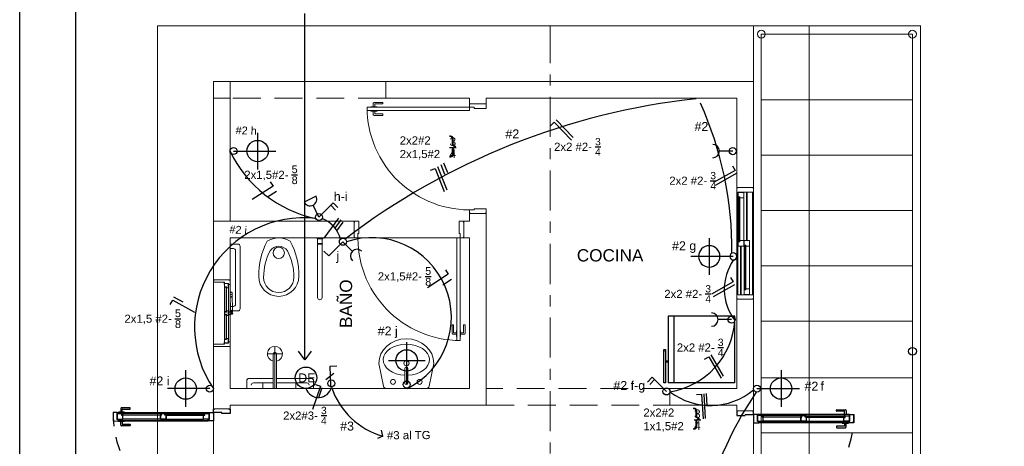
# Model space of a CAD drawing. Header units: millimetres. Extents: x 201 to 840, y 135 to 685.
# Tile 113 of 219: x 405.01 to 413.85, y 182.56 to 186.38. Entities that reach past the tile are written whole.
import ezdxf

# ---------------------------------------------------------------- set-up
doc = ezdxf.new("R2010")
doc.units = ezdxf.units.MM
for name, pattern in [('ACAD_ISO10W100', [18, 12, -3, 0, -3]), ('HIDDEN', [0.375, 0.25, -0.125]), ('HIDDEN2', [0.1875, 0.125, -0.0625])]:
    doc.linetypes.add(name, pattern=pattern)
doc.layers.add('001', color=1, linetype='Continuous', lineweight=5)
doc.layers.add('PLANTILLA', color=1, linetype='Continuous', lineweight=9)
for name, color, linetype in [('01', 1, 'Continuous'), ('02', 2, 'Continuous'), ('03', 3, 'Continuous'), ('ABERTURAS', 2, 'Continuous'), ('electricidad', 3, 'Continuous'), ('electricidad cable', 3, 'Continuous'), ('Electricidad texto', 3, 'Continuous'), ('EQUIPAMIENTO', 2, 'Continuous'), ('EQUIPAMIENTO MOVIL', 1, 'Continuous'), ('LAMINA', 6, 'Continuous'), ('LLAMADAS', 1, 'Continuous'), ('TEXT', 4, 'Continuous')]:
    doc.layers.add(name, color=color, linetype=linetype)
doc.styles.add('ARIAL', font='arial.ttf', dxfattribs={"height": 0.06})
doc.styles.get("Standard").update_dxf_attribs({"font": 'arial.ttf'})
doc.dimstyles.new('05', dxfattribs={"dimscale": 0, "dimtxt": 0.09, "dimasz": 0.05, "dimexe": 0, "dimexo": 0, "dimgap": 0, "dimtad": 0, "dimzin": 0, "dimdsep": 46, "dimtxsty": 'Standard', "dimblk": 'OPEN90', "dimcen": 0.25, "dimclrd": 1, "dimclre": 1, "dimclrt": 3, "dimadec": 0, "dimazin": 0, "dimtfac": 1, "dimtofl": 0, "dimtmove": 2, "dimatfit": 3, "dimldrblk": 'BOXFILLED', "dimfxl": 1, "dimtolj": 1, "dimtzin": 0, "dimarcsym": 0})

# ---------------------------------------------------------------- blocks, each defined once
blk = doc.blocks.new('E-luz apliqué')
at = {"layer": 'electricidad', "color": 1}
for p, q in [((0, 0.1263), (0, 0.3435)), ((-0.1372, 0.2063), (0.1372, 0.2063))]:
    blk.add_line(p, q, dxfattribs=at)
at = {"layer": 'electricidad'}
blk.add_line((0, 0.0263), (0, 0.1263), dxfattribs=at)
for centre, radius in [((0, 0.2063), 0.08), ((0, 0.0263), 0.0263)]:
    blk.add_circle(centre, radius, dxfattribs=at)
blk = doc.blocks.new('E-toma baja')
at = {"layer": 'electricidad'}
for p, q in [((-0.271, 0.087), (-0.269, -0.093)), ((0, 0), (-0.18, -0.002))]:
    blk.add_line(p, q, dxfattribs=at)
blk.add_circle((0, 0), 0.0473, dxfattribs=at)
blk.add_arc((-0.27, -0.003), 0.09, 270.5495, 90.5495, dxfattribs=at)
blk = doc.blocks.new('E-punto y toma')
at = {"layer": 'electricidad'}
for p, q in [((0, 0), (0.1061, 0.1061)), ((0.1061, 0.1061), (0.1414, 0.0707)), ((0, 0), (-0.0707, 0.0707))]:
    blk.add_line(p, q, dxfattribs=at)
blk.add_circle((0, 0), 0.0263, dxfattribs=at)
blk.add_arc((-0.1061, 0.1061), 0.05, 225, 45, dxfattribs=at)
blk = doc.blocks.new('tgg')
at = {"layer": 'EQUIPAMIENTO', "color": 1}
for p, q in [((284.8023, 256.1586), (285.4023, 256.1586)), ((284.8023, 256.1586), (284.8023, 255.559)), ((285.4023, 256.1586), (285.4023, 255.559)), ((285.4023, 255.6086), (284.8023, 255.6086)), ((285.4023, 255.559), (284.8023, 255.559)), ((285.1022, 255.5192), (285.0825, 255.5192))]:
    blk.add_line(p, q, dxfattribs=at)
for points in [[(284.8017, 255.5351), (284.8017, 255.5192), (285.1022, 255.5192)], [(285.1022, 255.5351), (284.8017, 255.5351)], [(284.9891, 255.559), (284.9891, 255.5351)], [(284.9971, 255.559), (284.9971, 255.5351)], [(285.1022, 255.5192), (285.1022, 255.5351)]]:
    blk.add_lwpolyline(points, dxfattribs=at)
blk = doc.blocks.new('PLANTILLA 1')
at = {"layer": '001'}
h = blk.add_hatch(color=256, dxfattribs=at)
h.paths.add_polyline_path([(0.9792, -1.4552, -1), (0.9742, -1.4552, -1)])
h.paths.add_polyline_path([(0.9764, -1.4552, 1), (0.9771, -1.4552, 1)], flags=16)
for p, q in [((-0.5, -9.0027), (-0.5, 0.5)), ((-0.5, 0.5), (5.35, 0.5)), ((4.85, 0.5), (6.3512, 0.5)), ((4.85, 0), (4.85, 0.5)), ((5.35, 0.5), (5.35, -5.3027)), ((6.35, -5.3027), (6.35, 0.5)), ((4.9204, 0.4253), (6.2774, 0.4253)), ((4.9204, -4.1058), (4.9204, 0.4253)), ((6.2774, -5.2639), (6.2774, 0.4253)), ((0, -0.15), (0, 0)), ((0, 0), (0.15, 0)), ((0.15, 0), (0.15, -0.15)), ((1.55, -0.15), (1.55, 0)), ((1.55, 0), (4.85, 0)), ((0.15, 0), (1.55, 0)), ((4.85, 0), (4.85, -0.9514)), ((0, -1.2527), (0, -0.15)), ((0, -0.15), (0.15, -0.15)), ((0.15, -0.15), (0, -0.15)), ((0.15, -0.15), (0.15, -1.2527)), ((2.3, -0.15), (1.55, -0.15)), ((2.3, -0.1982), (2.3, -0.15)), ((4.7, -0.15), (2.45, -0.15)), ((2.45, -0.15), (2.45, -0.1982)), ((4.7, -0.9514), (4.7, -0.15)), ((4.9204, -0.1642), (6.2774, -0.1642)), ((1.4707, -0.2275), (1.4149, -0.2275)), ((1.4149, -0.2275), (1.4149, -0.2307)), ((1.4149, -0.264), (1.4149, -0.2607)), ((1.4707, -0.264), (1.4149, -0.264)), ((1.4365, -0.1944), (1.4365, -0.2275)), ((1.4365, -0.2971), (1.4365, -0.264)), ((1.5195, -0.1881), (1.4428, -0.1881)), ((1.4492, -0.2275), (1.4492, -0.2027)), ((1.4492, -0.264), (1.4492, -0.2887)), ((1.4512, -0.2007), (1.5195, -0.2007)), ((1.4707, -0.2307), (1.4707, -0.2275)), ((1.4707, -0.2607), (1.4707, -0.264)), ((1.5215, -0.1987), (1.5215, -0.1901)), ((2.3, -0.1982), (2.45, -0.1982)), ((2.45, -0.1982), (2.3, -0.1982)), ((1.5195, -0.3034), (1.4428, -0.3034)), ((1.4512, -0.2907), (1.5195, -0.2907)), ((1.5215, -0.2927), (1.5215, -0.3014)), ((4.9204, -0.6601), (6.2774, -0.6601)), ((4.85, -0.9514), (4.7, -0.9514)), ((4.71, -0.9539), (4.7, -0.9539)), ((4.7, -0.9539), (4.7, -1.0014)), ((4.85, -0.9539), (4.84, -0.9539)), ((4.85, -0.9914), (4.85, -0.9539)), ((4.7, -1.0014), (4.71, -1.0014)), ((4.7, -1.9014), (4.7, -1.0014)), ((4.71, -1.0014), (4.71, -0.9914)), ((4.71, -0.9914), (4.85, -0.9914)), ((4.71, -1.9014), (4.71, -1.0014)), ((4.712, -1.034), (4.712, -0.994)), ((4.712, -0.994), (4.7335, -0.994)), ((4.727, -1.034), (4.712, -1.034)), ((4.722, -1.0343), (4.712, -1.0343)), ((4.712, -1.0343), (4.712, -1.0443)), ((4.712, -1.0443), (4.712, -1.4261)), ((4.712, -1.0443), (4.722, -1.0443)), ((4.722, -1.0443), (4.722, -1.0343)), ((4.7225, -1.4361), (4.7225, -1.034)), ((4.7265, -1.034), (4.7265, -1.4361)), ((4.727, -1.044), (4.727, -1.034)), ((4.762, -1.044), (4.727, -1.044)), ((4.7335, -0.994), (4.7335, -0.994)), ((4.7335, -0.994), (4.7405, -0.994)), ((4.7405, -0.994), (4.762, -0.994)), ((4.7405, -0.994), (4.7405, -0.994)), ((4.762, -0.994), (4.762, -1.044)), ((4.762, -1.044), (4.762, -1.4264)), ((4.788, -1.4264), (4.788, -0.9914)), ((4.793, -1.4264), (4.793, -0.9914)), ((4.84, -1.9114), (4.84, -0.9914)), ((4.85, -0.9914), (4.85, -1.9114)), ((4.85, -1.9114), (4.85, -0.9914)), ((2.45, -1.1832), (2.3, -1.1832)), ((2.3, -1.2527), (2.3, -1.1832)), ((2.3, -1.1832), (2.45, -1.1832)), ((2.45, -1.1832), (2.45, -2.9027)), ((4.9204, -1.1559), (6.2774, -1.1559)), ((0, -1.7777), (0, -1.2527)), ((0, -1.2527), (1.265, -1.2527)), ((1.265, -1.2527), (1.265, -1.4027)), ((1.265, -1.2527), (1.265, -1.4027)), ((2.25, -1.4027), (2.25, -1.2527)), ((2.25, -1.2527), (2.3, -1.2527)), ((2.25, -1.4027), (2.25, -1.2527)), ((1.265, -1.4027), (0.15, -1.4027)), ((0.15, -1.4027), (0.15, -1.7777)), ((0.9317, -1.4107), (0.9317, -1.4027)), ((0.9817, -1.4107), (0.9317, -1.4107)), ((0.9367, -1.4527), (0.9367, -1.4107)), ((0.9767, -1.4107), (0.9767, -1.4527)), ((0.9817, -1.4107), (0.9817, -1.4027)), ((1.265, -1.4027), (2.25, -1.4027)), ((2.3, -1.4027), (2.25, -1.4027)), ((2.3, -2.7527), (2.3, -1.4027)), ((0.22, -1.4572), (0.15, -1.4572)), ((0.18, -1.4972), (0.15, -1.4972)), ((0.24, -2.0372), (0.24, -1.4772)), ((0.9767, -1.4527), (0.9367, -1.4527)), ((0.9367, -1.9377), (0.9367, -1.4577)), ((0.9367, -1.4577), (0.9767, -1.4577)), ((0.9767, -1.4577), (0.9767, -1.9377)), ((4.712, -1.4261), (4.722, -1.4261)), ((4.712, -1.4361), (4.712, -1.4261)), ((4.722, -1.4361), (4.712, -1.4361)), ((4.727, -1.4364), (4.712, -1.4364)), ((4.712, -1.4364), (4.712, -1.4764)), ((4.712, -1.4764), (4.7335, -1.4764)), ((4.722, -1.4261), (4.722, -1.4361)), ((4.7265, -1.4361), (4.7225, -1.4361)), ((4.762, -1.4264), (4.727, -1.4264)), ((4.727, -1.4264), (4.727, -1.4364)), ((4.7335, -1.4764), (4.7335, -1.4764)), ((4.7335, -1.4764), (4.7405, -1.4764)), ((4.7345, -1.9114), (4.7345, -1.4764)), ((4.7395, -1.9114), (4.7395, -1.4764)), ((4.7405, -1.4764), (4.762, -1.4764)), ((4.7405, -1.4764), (4.7405, -1.4764)), ((4.762, -1.4764), (4.762, -1.4264)), ((4.7655, -1.4664), (4.7655, -1.4264)), ((4.7655, -1.4264), (4.787, -1.4264)), ((4.7805, -1.4664), (4.7655, -1.4664)), ((4.7755, -1.4667), (4.7655, -1.4667)), ((4.7655, -1.4667), (4.7655, -1.4767)), ((4.7655, -1.4767), (4.7655, -1.8584)), ((4.7655, -1.4767), (4.7755, -1.4767)), ((4.7755, -1.4767), (4.7755, -1.4667)), ((4.776, -1.8687), (4.776, -1.4666)), ((4.776, -1.4666), (4.78, -1.4666)), ((4.78, -1.4666), (4.78, -1.8687)), ((4.7805, -1.4764), (4.7805, -1.4664)), ((4.8155, -1.4764), (4.7805, -1.4764)), ((4.787, -1.4264), (4.787, -1.4264)), ((4.787, -1.4264), (4.794, -1.4264)), ((4.794, -1.4264), (4.8155, -1.4264)), ((4.794, -1.4264), (4.794, -1.4264)), ((4.8155, -1.4264), (4.8155, -1.4764)), ((4.8155, -1.4764), (4.8155, -1.8587)), ((0.2, -1.9972), (0.2, -1.5172)), ((4.9204, -1.6517), (6.2774, -1.6517)), ((0.15, -1.7777), (0, -1.7777)), ((0, -1.8003), (0, -1.7803)), ((0, -1.7803), (0.01, -1.7803)), ((0.1, -1.8003), (0, -1.8003)), ((0.0987, -1.8035), (0.0987, -1.8185)), ((0.0994, -1.8035), (0.0987, -1.8035)), ((0.0987, -1.8185), (0.0994, -1.8185)), ((0.0994, -1.8185), (0.0994, -1.8035)), ((0.0994, -1.841), (0.0994, -1.811)), ((0.0994, -1.811), (0.1344, -1.811)), ((0.1194, -1.841), (0.0994, -1.841)), ((0.0994, -2.0677), (0.0994, -1.841)), ((0.1, -1.8103), (0.1, -1.8003)), ((0.135, -1.8103), (0.1, -1.8103)), ((0.1149, -1.842), (0.1059, -1.842)), ((0.1059, -1.842), (0.1149, -1.851)), ((0.1149, -1.851), (0.1149, -1.842)), ((0.1154, -2.0667), (0.1154, -1.842)), ((0.1154, -1.842), (0.1184, -1.842)), ((0.1184, -1.842), (0.1184, -2.0667)), ((0.1194, -1.851), (0.1194, -1.841)), ((0.1344, -1.851), (0.1194, -1.851)), ((0.1344, -1.811), (0.1344, -1.851)), ((0.135, -1.8203), (0.135, -1.8103)), ((0.135, -2.0577), (0.135, -1.8203)), ((0.15, -1.8203), (0.135, -1.8203)), ((0.14, -1.7803), (0.15, -1.7803)), ((0.15, -1.7803), (0.15, -1.8203)), ((0.15, -2.0677), (0.15, -1.8203)), ((0.15, -1.8994), (0.1547, -2.0621)), ((0.1508, -1.8947), (0.1509, -1.8953)), ((0.1637, -1.8893), (0.1557, -1.8895)), ((0.1688, -1.8947), (0.1688, -1.8941)), ((0.1727, -2.0615), (0.17, -1.8994)), ((4.7, -1.9488), (4.7, -1.9014)), ((4.7, -1.9014), (4.71, -1.9014)), ((4.71, -1.9014), (4.71, -1.9114)), ((4.71, -1.9114), (4.85, -1.9114)), ((4.7655, -1.8584), (4.7755, -1.8584)), ((4.7655, -1.8684), (4.7655, -1.8584)), ((4.7755, -1.8684), (4.7655, -1.8684)), ((4.7805, -1.8687), (4.7655, -1.8687)), ((4.7655, -1.8687), (4.7655, -1.9087)), ((4.7655, -1.9087), (4.787, -1.9087)), ((4.7755, -1.8584), (4.7755, -1.8684)), ((4.8155, -1.8587), (4.7805, -1.8587)), ((4.7805, -1.8587), (4.7805, -1.8687)), ((4.787, -1.9087), (4.787, -1.9087)), ((4.787, -1.9087), (4.794, -1.9087)), ((4.794, -1.9087), (4.8155, -1.9087)), ((4.794, -1.9087), (4.794, -1.9087)), ((4.8155, -1.9087), (4.8155, -1.8587)), ((4.85, -1.9114), (4.85, -1.9488)), ((0.15, -2.0172), (0.18, -2.0172)), ((4.71, -1.9488), (4.7, -1.9488)), ((4.7, -2.7527), (4.7, -1.9514)), ((4.7, -1.9514), (4.85, -1.9514)), ((4.85, -1.9488), (4.84, -1.9488)), ((4.85, -1.9514), (4.85, -2.9527)), ((0.1194, -2.0677), (0.0994, -2.0677)), ((0.0994, -2.0677), (0.0994, -2.0877)), ((0.0994, -2.0877), (0.1194, -2.0877)), ((0.0994, -2.3144), (0.0994, -2.0877)), ((0.1059, -2.0667), (0.1149, -2.0577)), ((0.1149, -2.0667), (0.1059, -2.0667)), ((0.1149, -2.0887), (0.1059, -2.0887)), ((0.1059, -2.0887), (0.1149, -2.0977)), ((0.1149, -2.0577), (0.1149, -2.0667)), ((0.1149, -2.0977), (0.1149, -2.0887)), ((0.1184, -2.0667), (0.1154, -2.0667)), ((0.1184, -2.0887), (0.1154, -2.0887)), ((0.1154, -2.0887), (0.1154, -2.3134)), ((0.1184, -2.3134), (0.1184, -2.0887)), ((0.1344, -2.0577), (0.1194, -2.0577)), ((0.1194, -2.0577), (0.1194, -2.0677)), ((0.1194, -2.0877), (0.1194, -2.0977)), ((0.1194, -2.0977), (0.1344, -2.0977)), ((0.1344, -2.0977), (0.1344, -2.0577)), ((0.1344, -2.0577), (0.1394, -2.0577)), ((0.1394, -2.0977), (0.1344, -2.0977)), ((0.135, -2.3352), (0.135, -2.0977)), ((0.1394, -2.0577), (0.1394, -2.0977)), ((0.1614, -2.0677), (0.1394, -2.0677)), ((0.1394, -2.0877), (0.1643, -2.0877)), ((0.154, -2.048), (0.15, -2.048)), ((0.15, -2.048), (0.15, -2.0677)), ((0.15, -2.0572), (0.22, -2.0572)), ((0.154, -2.0673), (0.15, -2.0673)), ((0.15, -2.0888), (0.15, -2.0877)), ((0.15, -2.0877), (0.15, -2.0888)), ((0.15, -2.3352), (0.15, -2.0918)), ((0.15, -2.0918), (0.15, -2.093)), ((0.15, -2.093), (0.154, -2.093)), ((0.154, -2.0677), (0.154, -2.048)), ((0.154, -2.0888), (0.154, -2.0877)), ((0.154, -2.093), (0.154, -2.0918)), ((0.1599, -2.067), (0.1612, -2.0669)), ((0.166, -2.0517), (0.1607, -2.0519)), ((0.1607, -2.0519), (0.1612, -2.0669)), ((0.1659, -2.0528), (0.1609, -2.053)), ((0.1609, -2.053), (0.1615, -2.0692)), ((0.166, -2.0795), (0.1621, -2.0765)), ((0.1664, -2.079), (0.1625, -2.076)), ((0.1665, -2.069), (0.1659, -2.0528)), ((0.1665, -2.0667), (0.166, -2.0517)), ((0.1665, -2.0667), (0.1679, -2.0667)), ((2.1448, -2.1832), (2.1448, -2.2599)), ((2.1555, -2.1812), (2.1468, -2.1812)), ((2.1575, -2.2516), (2.1575, -2.1832)), ((2.2475, -2.2516), (2.2475, -2.1832)), ((2.2495, -2.1812), (2.2582, -2.1812)), ((2.2602, -2.1832), (2.2602, -2.2599)), ((4.9204, -2.1476), (6.2774, -2.1476)), ((2.1512, -2.2662), (2.1843, -2.2662)), ((2.1843, -2.2536), (2.1595, -2.2536)), ((2.1875, -2.232), (2.1843, -2.232)), ((2.1843, -2.232), (2.1843, -2.2878)), ((2.1843, -2.2878), (2.1875, -2.2878)), ((2.2175, -2.232), (2.2207, -2.232)), ((2.2207, -2.2878), (2.2175, -2.2878)), ((2.2207, -2.232), (2.2207, -2.2878)), ((2.2207, -2.2536), (2.2455, -2.2536)), ((2.2538, -2.2662), (2.2207, -2.2662)), ((0.1, -2.3552), (0, -2.3552)), ((0, -2.3552), (0, -2.3752)), ((0, -2.3752), (0.01, -2.3752)), ((0, -2.9352), (0, -2.3777)), ((0, -2.3777), (0.15, -2.3777)), ((0.0987, -2.3519), (0.0987, -2.3369)), ((0.0987, -2.3369), (0.0994, -2.3369)), ((0.0994, -2.3519), (0.0987, -2.3519)), ((0.1194, -2.3144), (0.0994, -2.3144)), ((0.0994, -2.3144), (0.0994, -2.3444)), ((0.0994, -2.3369), (0.0994, -2.3519)), ((0.0994, -2.3444), (0.1344, -2.3444)), ((0.135, -2.3452), (0.1, -2.3452)), ((0.1, -2.3452), (0.1, -2.3552)), ((0.1059, -2.3134), (0.1149, -2.3044)), ((0.1149, -2.3134), (0.1059, -2.3134)), ((0.1149, -2.3044), (0.1149, -2.3134)), ((0.1154, -2.3134), (0.1184, -2.3134)), ((0.1344, -2.3044), (0.1194, -2.3044)), ((0.1194, -2.3044), (0.1194, -2.3144)), ((0.1344, -2.3444), (0.1344, -2.3044)), ((0.15, -2.3352), (0.135, -2.3352)), ((0.135, -2.3352), (0.135, -2.3452)), ((0.14, -2.3752), (0.15, -2.3752)), ((0.15, -2.3752), (0.15, -2.3352)), ((0.15, -2.3777), (0.15, -2.7527)), ((0.5527, -2.7527), (0.5527, -2.375)), ((0.4853, -2.4424), (0.6201, -2.4424)), ((0.5377, -2.4424), (0.5677, -2.4424)), ((0.5377, -2.7527), (0.5377, -2.4424)), ((0.5677, -2.4424), (0.5677, -2.7527)), ((1.4855, -2.53), (1.528, -2.7315)), ((1.9803, -2.53), (1.938, -2.7317)), ((1.7198, -2.5734), (1.7198, -2.7049)), ((1.7469, -2.5734), (1.7465, -2.5734)), ((1.7469, -2.7049), (1.7469, -2.5734)), ((0.3, -2.7527), (0.3, -2.6827)), ((0.32, -2.6627), (0.5377, -2.6627)), ((0.36, -2.7027), (0.5377, -2.7027)), ((0.4453, -2.7527), (0.4453, -2.7027)), ((0.5677, -2.6627), (0.88, -2.6627)), ((0.5677, -2.7027), (0.84, -2.7027)), ((0.7405, -2.7527), (0.7405, -2.7027)), ((0.9, -2.6827), (0.9, -2.7527)), ((4.9204, -2.6559), (6.2774, -2.6559)), ((0.15, -2.7527), (2.3, -2.7527)), ((0.5677, -2.7527), (0.5377, -2.7527)), ((1.5541, -2.7527), (1.9119, -2.7527)), ((4.1, -2.9027), (4.1, -2.7527)), ((4.1, -2.7527), (4.7, -2.7527)), ((2.45, -2.9027), (0.15, -2.9027)), ((0.15, -2.9027), (0.15, -2.9352)), ((4.7, -2.9027), (4.1, -2.9027)), ((4.7, -2.9527), (4.7, -2.9027)), ((0.15, -2.9352), (0, -2.9352)), ((0.15, -2.9352), (0, -2.9352)), ((0, -2.9677), (0, -4.7677)), ((4.85, -2.9527), (4.7, -2.9527)), ((4.85, -2.9527), (4.7, -2.9527)), ((4.85, -2.9852), (4.85, -4.8177)), ((4.9204, -3.1517), (6.2774, -3.1517))]:
    blk.add_line(p, q, dxfattribs=at)
at = {"layer": '001', "linetype": 'HIDDEN'}
for p, q in [((1.55, 0), (0.15, 0)), ((1.55, -0.15), (0.15, -0.15)), ((4.1, -2.7527), (2.45, -2.7527)), ((2.45, -2.9027), (4.1, -2.9027))]:
    blk.add_line(p, q, dxfattribs=at)
at = {"layer": '001', "ltscale": 0.01}
for p, q in [((1.38, -0.2307), (2.3, -0.2307)), ((1.38, -0.2607), (1.38, -0.2307)), ((2.3, -0.2607), (1.38, -0.2607)), ((2.3, -0.2307), (2.3, -0.2007)), ((2.3, -0.2007), (2.31, -0.2007)), ((2.341, -0.2307), (2.3, -0.2307)), ((2.3, -0.2307), (2.3, -0.2607)), ((2.341, -0.2407), (2.341, -0.2307)), ((2.4, -0.2407), (2.341, -0.2407)), ((2.45, -0.2407), (2.4, -0.2407)), ((2.44, -0.2007), (2.45, -0.2007)), ((2.45, -0.2007), (2.45, -0.2307)), ((2.45, -0.2307), (2.45, -0.2407)), ((4.7, -0.9514), (4.85, -0.9514)), ((2.4, -1.1407), (2.341, -1.1407)), ((2.341, -1.1407), (2.341, -1.1507)), ((2.45, -1.1407), (2.4, -1.1407)), ((2.45, -1.1507), (2.45, -1.1407)), ((2.341, -1.1507), (2.3, -1.1507)), ((2.3, -1.1507), (2.3, -1.1807)), ((2.3, -1.1807), (2.31, -1.1807)), ((2.44, -1.1807), (2.45, -1.1807)), ((2.45, -1.1807), (2.45, -1.1507)), ((1.2675, -1.2627), (1.2675, -1.2527)), ((1.2675, -1.2527), (1.2975, -1.2527)), ((1.2975, -1.2527), (1.3075, -1.2527)), ((1.3075, -1.2527), (1.3075, -1.3027)), ((1.3075, -1.3027), (1.3075, -1.3617)), ((2.2175, -1.2527), (2.2075, -1.2527)), ((2.2075, -1.2527), (2.2075, -1.3027)), ((2.2075, -1.3027), (2.2075, -1.3617)), ((2.2475, -1.2527), (2.2175, -1.2527)), ((2.2475, -1.2627), (2.2475, -1.2527)), ((1.2675, -1.4027), (1.2675, -1.3927)), ((1.2975, -1.4027), (1.2675, -1.4027)), ((1.3075, -1.3617), (1.2975, -1.3617)), ((1.2975, -1.3617), (1.2975, -1.4027)), ((2.2175, -1.4027), (2.1875, -1.4027)), ((2.1875, -1.4027), (2.1875, -2.3227)), ((2.2075, -1.3617), (2.2175, -1.3617)), ((2.2175, -1.3617), (2.2175, -1.4027)), ((2.2175, -1.4027), (2.2475, -1.4027)), ((2.2175, -2.3227), (2.2175, -1.4027)), ((2.2475, -1.4027), (2.2475, -1.3927)), ((0.15, -1.7777), (0, -1.7777)), ((4.7, -1.9514), (4.85, -1.9514)), ((0.15, -2.3777), (0, -2.3777)), ((2.1875, -2.3227), (2.2175, -2.3227)), ((0, -2.9677), (0, -2.9377)), ((0, -2.9377), (0.01, -2.9377)), ((0.075, -2.9677), (0, -2.9677)), ((0.075, -2.9777), (0.075, -2.9677)), ((0.1, -2.9777), (0.075, -2.9777)), ((0.15, -2.9777), (0.1, -2.9777)), ((0.14, -2.9377), (0.15, -2.9377)), ((0.15, -2.9377), (0.15, -2.9677)), ((0.15, -2.9677), (0.15, -2.9777)), ((4.71, -2.9552), (4.7, -2.9552)), ((4.7, -2.9552), (4.7, -2.9852)), ((4.7, -2.9552), (4.7, -2.9852)), ((4.7, -2.9852), (4.7, -2.9952)), ((4.7, -2.9852), (4.7, -2.9952)), ((4.7, -2.9952), (4.75, -2.9952)), ((4.7, -2.9952), (4.75, -2.9952)), ((4.75, -2.9952), (4.775, -2.9952)), ((4.75, -2.9952), (4.775, -2.9952)), ((4.775, -2.9952), (4.775, -2.9852)), ((4.775, -2.9852), (4.85, -2.9852)), ((4.85, -2.9552), (4.84, -2.9552)), ((4.85, -2.9852), (4.85, -2.9552))]:
    blk.add_line(p, q, dxfattribs=at)
at = {"layer": '001', "ltscale": 0.015}
blk.add_line((0, -2.3552), (0, -1.8003), dxfattribs=at)
at = {"layer": '001', "linetype": 'HIDDEN2'}
blk.add_line((4.775, -2.9852), (4.85, -2.9852), dxfattribs=at)
at = {"layer": '001', "ltscale": 0.01}
for centre, radius in [((4.9204, 0.4253), 0.035), ((6.2774, 0.4253), 0.035), ((0.5875, -1.5364), 0.0507), ((1.734, -2.5264), 0.023)]:
    blk.add_circle(centre, radius, dxfattribs=at)
at = {"layer": '001'}
for centre, radius in [((0.9767, -1.4552), 0.0025), ((0.9767, -1.4552), 0.00033), ((0.16, -1.8994), 0.01), ((0.1611, -1.9317), 0.0025), ((0.152, -2.0903), 0.0025), ((0.1643, -2.0777), 0.009), ((0.1643, -2.0777), 0.0025), ((1.6132, -2.6935), 0.0227), ((1.8526, -2.6935), 0.0227)]:
    blk.add_circle(centre, radius, dxfattribs=at)
at = {"layer": '001', "ltscale": 0.01}
for centre, start, end in [((2.3, -0.2307), 180, 272.55424), ((2.2175, -1.4027), 177.44576, 270)]:
    blk.add_arc(centre, 0.92, start, end, dxfattribs=at)
at = {"layer": '001'}
for centre, radius, start, end in [((1.4428, -0.1944), 0.00634, 90, 180), ((1.4512, -0.2027), 0.002, 90, 180), ((1.5195, -0.1901), 0.002, 360, 90), ((1.5195, -0.1987), 0.002, 270, 0), ((1.4428, -0.2971), 0.00634, 180, 270), ((1.4512, -0.2887), 0.002, 180, 270), ((1.5195, -0.2927), 0.002, 0, 90), ((1.5195, -0.3014), 0.002, 270, 360), ((0.5875, -1.6118), 0.2091, 60.30705, 119.69295), ((0.18, -1.5172), 0.02, 0, 90), ((0.22, -1.4772), 0.02, 0, 90), ((1.0697, -1.7391), 0.6622, 152.19066, 180.64582), ((0.5875, -1.5731), 0.0956, 90, 144.71444), ((0.5875, -1.5731), 0.0956, 35.28556, 90), ((0.1053, -1.7391), 0.6622, 359.35418, 27.80934), ((0.951, -1.7508), 0.4992, 152.19066, 180.64582), ((0.224, -1.7508), 0.4992, 359.35418, 27.80934), ((0.5875, -1.7466), 0.18, 180, 270), ((0.5875, -1.7564), 0.1357, 180, 270), ((0.5875, -1.7466), 0.18, 270, 360), ((0.5875, -1.7564), 0.1357, 270, 360), ((0.1558, -1.8945), 0.005, 91.92632, 181.92632), ((0.1638, -1.8943), 0.005, 1.92632, 91.92632), ((0.9567, -1.9377), 0.02, 180, 0), ((0.18, -1.9972), 0.02, 270, 0), ((0.9764, -1.4552), 0.5029, 267.66552, 267.75834), ((0.1597, -2.062), 0.005, 181.92632, 271.92632), ((0.1643, -2.0777), 0.01, 270, 77.46583), ((0.1677, -2.0617), 0.005, 271.92632, 1.92632), ((0.22, -2.0372), 0.02, 270, 0), ((2.1468, -2.1832), 0.002, 90, 180), ((2.1555, -2.1832), 0.002, 360, 90), ((2.2495, -2.1832), 0.002, 90, 180), ((2.2582, -2.1832), 0.002, 0, 90), ((2.1512, -2.2599), 0.00634, 180, 270), ((2.1595, -2.2516), 0.002, 180, 270), ((2.2455, -2.2516), 0.002, 270, 0), ((2.2538, -2.2599), 0.00634, 270, 360), ((0.5527, -2.4424), 0.0674, 282.86234, 257.13766), ((0.5527, -2.4424), 0.015, 0, 180), ((1.7334, -2.5734), 0.0136, 0, 180), ((0.32, -2.6827), 0.02, 90, 180), ((0.36, -2.7227), 0.02, 90, 180), ((0.84, -2.7227), 0.02, 0, 90), ((0.88, -2.6827), 0.02, 0, 90), ((1.5541, -2.726), 0.0267, 191.89336, 270), ((1.7334, -2.7049), 0.0136, 180, 0), ((1.9119, -2.726), 0.0267, 270, 347.59258)]:
    blk.add_arc(centre, radius, start, end, dxfattribs=at)
at = {"layer": '001', "extrusion": (0, 0, -1)}
for centre, major_axis, ratio, start_param, end_param in [((1.7329, -2.53), (0.2474, 0), 0.900404, 3.141593, 6.283185), ((1.733, -2.4953), (-0.2073, 0), 0.672131, -1.506928, 4.645312)]:
    blk.add_ellipse(centre, major_axis=major_axis, ratio=ratio, start_param=start_param, end_param=end_param, dxfattribs=at)
at = {"layer": '01', "color": 1}
for p, q in [((-0.8626, -2.9694), (-0.0375, -2.9678)), ((5.7126, -2.9869), (4.8875, -2.9853)), ((-0.8524, -3.0394), (-0.0474, -3.0378)), ((-0.8524, -3.0444), (-0.0474, -3.0428)), ((5.7024, -3.0569), (4.8974, -3.0553)), ((5.7024, -3.0619), (4.8974, -3.0603))]:
    blk.add_line(p, q, dxfattribs=at)
for points in [[(-0.8225, -2.9898), (-0.47, -2.9892), (-0.47, -2.9932), (-0.8225, -2.9938)], [(-0.0775, -2.9884), (-0.43, -2.9891), (-0.43, -2.9931), (-0.0775, -2.9924)], [(4.9275, -3.0059), (5.28, -3.0066), (5.28, -3.0106), (4.9275, -3.0099)], [(5.6725, -3.0073), (5.32, -3.0067), (5.32, -3.0107), (5.6725, -3.0113)]]:
    blk.add_lwpolyline(points, dxfattribs=at)
at = {"layer": '02', "color": 1}
for p, q in [((-0.465, -2.9786), (-0.8123, -2.9793)), ((-0.435, -2.9786), (-0.0878, -2.9779)), ((5.285, -2.9961), (4.9378, -2.9954)), ((5.315, -2.9961), (5.6623, -2.9968)), ((-0.4749, -3.0286), (-0.8125, -3.0293)), ((-0.4249, -3.0285), (-0.0874, -3.0279)), ((5.2749, -3.046), (4.9374, -3.0454)), ((5.3249, -3.0461), (5.6625, -3.0468))]:
    blk.add_line(p, q, dxfattribs=at)
at = {"layer": '03', "color": 1}
for points in [[(-0.9, -2.9695), (-0.8999, -3.0445), (-0.8524, -3.0444), (-0.8524, -3.0344), (-0.8624, -3.0344), (-0.8626, -2.9694), (-0.9, -2.9695), (-0.9, -2.9695)], [(-0.8625, -3.0294), (-0.8625, -3.0294), (-0.8125, -3.0293), (-0.8125, -2.9943), (-0.8225, -2.9943), (-0.8226, -2.9793), (-0.8626, -2.9794), (-0.8625, -3.0009), (-0.8625, -3.0009), (-0.8625, -3.0294), (-0.8625, -3.0294)], [(-0.4249, -3.0285), (-0.4249, -3.0285), (-0.4749, -3.0286), (-0.475, -2.9936), (-0.465, -2.9936), (-0.465, -2.9786), (-0.425, -2.9785), (-0.425, -2.9785), (-0.425, -2.9785)], [(-0.4749, -3.0286), (-0.4749, -3.0286), (-0.4249, -3.0285), (-0.425, -2.9935), (-0.435, -2.9936), (-0.435, -2.9786), (-0.475, -2.9786), (-0.475, -2.9786), (-0.475, -2.9786)], [(-0.475, -2.9936), (-0.4749, -3.0286), (-0.4749, -3.0286)], [(-0.425, -2.9935), (-0.4249, -3.0285), (-0.4249, -3.0285)], [(-0.0374, -3.0278), (-0.0374, -3.0278), (-0.0874, -3.0279), (-0.0875, -2.9929), (-0.0775, -2.9929), (-0.0775, -2.9779), (-0.0375, -2.9778), (-0.0374, -2.9993), (-0.0374, -2.9993), (-0.0374, -3.0278), (-0.0374, -3.0278)], [(0, -2.9677), (0.0001, -3.0427), (-0.0474, -3.0428), (-0.0474, -3.0328), (-0.0374, -3.0328), (-0.0375, -2.9678), (0, -2.9677), (0, -2.9677)], [(4.85, -2.9852), (4.8499, -3.0602), (4.8974, -3.0603), (4.8974, -3.0503), (4.8874, -3.0503), (4.8875, -2.9853), (4.85, -2.9852), (4.85, -2.9852)], [(4.8874, -3.0453), (4.8874, -3.0453), (4.9374, -3.0454), (4.9375, -3.0104), (4.9275, -3.0104), (4.9275, -2.9954), (4.8875, -2.9953), (4.8874, -3.0168), (4.8874, -3.0168), (4.8874, -3.0453), (4.8874, -3.0453)], [(5.2749, -3.046), (5.2749, -3.046), (5.3249, -3.0461), (5.325, -3.0111), (5.315, -3.0111), (5.315, -2.9961), (5.275, -2.996), (5.275, -2.996), (5.275, -2.996)], [(5.3249, -3.0461), (5.3249, -3.0461), (5.2749, -3.046), (5.275, -3.011), (5.285, -3.0111), (5.285, -2.9961), (5.325, -2.9961), (5.325, -2.9961), (5.325, -2.9961)], [(5.7125, -3.0469), (5.7125, -3.0469), (5.6625, -3.0468), (5.6625, -3.0118), (5.6725, -3.0118), (5.6726, -2.9968), (5.7126, -2.9969), (5.7125, -3.0184), (5.7125, -3.0184), (5.7125, -3.0469), (5.7125, -3.0469)], [(5.75, -2.987), (5.7499, -3.062), (5.7024, -3.0619), (5.7024, -3.0519), (5.7124, -3.0519), (5.7126, -2.9869), (5.75, -2.987), (5.75, -2.987)], [(5.275, -3.011), (5.2749, -3.046), (5.2749, -3.046)]]:
    blk.add_lwpolyline(points, dxfattribs=at)
for points in [[(-0.8123, -2.9793), (-0.8122, -2.9893), (-0.8222, -2.9893), (-0.8223, -2.9793)], [(-0.4753, -2.9786), (-0.4753, -2.9886), (-0.4653, -2.9886), (-0.4653, -2.9786)], [(-0.4247, -2.9785), (-0.4247, -2.9885), (-0.4347, -2.9886), (-0.4347, -2.9786)], [(-0.0878, -2.9779), (-0.0878, -2.9879), (-0.0778, -2.9879), (-0.0778, -2.9779)], [(-0.0878, -2.9779), (-0.0878, -2.9879), (-0.0778, -2.9879), (-0.0778, -2.9779)], [(4.9378, -2.9954), (4.9378, -3.0054), (4.9278, -3.0054), (4.9278, -2.9954)], [(4.9378, -2.9954), (4.9378, -3.0054), (4.9278, -3.0054), (4.9278, -2.9954)], [(5.2747, -2.996), (5.2747, -3.006), (5.2847, -3.0061), (5.2847, -2.9961)], [(5.3253, -2.9961), (5.3253, -3.0061), (5.3153, -3.0061), (5.3153, -2.9961)], [(5.6623, -2.9968), (5.6622, -3.0068), (5.6722, -3.0068), (5.6723, -2.9968)]]:
    blk.add_lwpolyline(points, close=True, dxfattribs=at)
at = {"layer": 'ABERTURAS', "color": 1, "ltscale": 0.01}
for p, q in [((0, -2.9677), (0, -2.9377)), ((0, -2.9377), (0.01, -2.9377)), ((0, -2.9772), (0, -2.9472)), ((0.075, -2.9677), (0, -2.9677)), ((0.075, -2.9777), (0.075, -2.9677)), ((0.1, -2.9777), (0.075, -2.9777)), ((0.15, -2.9777), (0.1, -2.9777)), ((0.14, -2.9377), (0.15, -2.9377)), ((0.15, -2.9377), (0.15, -2.9677)), ((0.15, -2.9472), (0.15, -2.9772)), ((0.15, -2.9677), (0.15, -2.9777)), ((4.71, -2.9552), (4.7, -2.9552)), ((4.7, -2.9552), (4.7, -2.9852)), ((4.7, -2.9647), (4.7, -2.9947)), ((4.7, -2.9852), (4.7, -2.9952)), ((4.7, -2.9952), (4.75, -2.9952)), ((4.75, -2.9952), (4.775, -2.9952)), ((4.775, -2.9852), (4.85, -2.9852)), ((4.85, -2.9552), (4.84, -2.9552)), ((4.85, -2.9852), (4.85, -2.9552))]:
    blk.add_line(p, q, dxfattribs=at)
at = {"layer": 'ABERTURAS', "color": 1, "linetype": 'HIDDEN2'}
for points in [[(-0.7968, -2.9693), (-0.7968, -2.966), (-0.8526, -2.9662), (-0.8526, -2.9694)], [(5.6468, -2.9868), (5.6468, -2.9835), (5.7026, -2.9837), (5.7026, -2.9869)], [(-0.7967, -3.0443), (-0.7967, -3.0475), (-0.8524, -3.0476), (-0.8524, -3.0444)], [(5.6467, -3.0618), (5.6467, -3.065), (5.7024, -3.0651), (5.7024, -3.0619)]]:
    blk.add_lwpolyline(points, dxfattribs=at)
for points in [[(-0.8184, -2.9661), (-0.8184, -2.9413, -0.414214), (-0.8164, -2.9393), (-0.7481, -2.9392, 0.414214), (-0.7461, -2.9372), (-0.7461, -2.9285, 0.414214), (-0.7481, -2.9265), (-0.8248, -2.9266, 0.414214), (-0.8311, -2.933), (-0.831, -2.9661)], [(5.6684, -2.9836), (5.6684, -2.9588, 0.414214), (5.6664, -2.9568), (5.5981, -2.9567, -0.414214), (5.5961, -2.9547), (5.5961, -2.946, -0.414214), (5.5981, -2.944), (5.6748, -2.9441, -0.414214), (5.6811, -2.9505), (5.681, -2.9836)], [(-0.8182, -3.0475), (-0.8182, -3.0723, 0.414214), (-0.8162, -3.0743), (-0.7478, -3.0742, -0.414214), (-0.7458, -3.0762), (-0.7458, -3.0848, -0.414214), (-0.7478, -3.0868), (-0.8245, -3.087, -0.414214), (-0.8308, -3.0807), (-0.8309, -3.0475)], [(5.6682, -3.065), (5.6682, -3.0898, -0.414214), (5.6662, -3.0918), (5.5978, -3.0917, 0.414214), (5.5958, -3.0937), (5.5958, -3.1023, 0.414214), (5.5978, -3.1043), (5.6745, -3.1045, 0.414214), (5.6808, -3.0982), (5.6809, -3.065)]]:
    blk.add_lwpolyline(points, format="xyb", dxfattribs=at)
for centre, start, end in [((-0.0115, -2.9838), 178.82869, 270.73834), ((4.8615, -3.0013), 269.26166, 1.17131)]:
    blk.add_arc(centre, 0.8887, start, end, dxfattribs=at)
at = {"layer": 'PLANTILLA', "linetype": 'ACAD_ISO10W100', "ltscale": 0.03}
blk.add_lwpolyline([(3.025, -5.7763), (3.025, 0.5)], dxfattribs=at)
at = {"layer": '001', "style": 'ARIAL'}
blk.add_text('BAÑO', height=0.11, rotation=90, dxfattribs=at).set_placement((1.2458, -2.2097))

msp = doc.modelspace()

# ---------------------------------------------------------------- linework, layer by layer
at = {"color": 170}
for q in [(408.2606, 182.7043), (408.2248, 182.6277)]:
    msp.add_line((408.2739, 182.6478), q, dxfattribs=at)
msp.add_lwpolyline([(405.0125, 174.9291), (405.0125, 190.1767), (414.4892, 190.1767), (414.4892, 174.9291)], close=True)
for centre, radius, start, end in [((407.6953, 183.1145), 0.1186, 198.463, 347.50635), ((408.4693, 183.3161), 0.6963, 199.04701, 253.70844)]:
    msp.add_arc(centre, radius, start, end, dxfattribs=at)
at = {"layer": '02', "color": 1, "ltscale": 0.01}
msp.add_circle((413.0287, 183.4104), 0.035, dxfattribs=at)
at = {"layer": 'electricidad'}
for p, q in [((411.4151, 185.2057), (411.2951, 185.2057)), ((407.6992, 184.6142), (407.8265, 184.7414)), ((407.8053, 184.7202), (407.8477, 184.6778)), ((407.8265, 184.7414), (407.8689, 184.699)), ((411.4043, 183.6952), (411.2843, 183.6952)), ((407.7994, 183.2774), (407.8594, 183.2795)), ((407.8057, 183.0976), (407.7994, 183.2774)), ((407.8338, 183.2102), (407.7621, 183.1557)), ((410.6925, 183.1774), (410.6501, 183.1349)), ((410.7137, 183.1562), (410.6713, 183.1137)), ((410.8198, 183.0501), (410.6925, 183.1774))]:
    msp.add_line(p, q, dxfattribs=at)
for centre, radius in [((411.4151, 185.2057), 0.0316), ((411.4043, 183.6952), 0.0316), ((407.5831, 183.173), 0.096), ((407.8115, 183.1227), 0.0316), ((410.8198, 183.0501), 0.0316)]:
    msp.add_circle(centre, radius, dxfattribs=at)
for centre in [(411.2351, 185.2057), (411.2243, 183.6952)]:
    msp.add_arc(centre, 0.06, 270, 90, dxfattribs=at)
at = {"layer": 'electricidad cable'}
for p, q in [((409.9831, 185.3288), (409.8287, 185.4866)), ((408.8494, 184.8547), (408.7669, 185.0644)), ((408.8305, 184.9962), (408.796, 185.0839)), ((408.8565, 185.0111), (408.822, 185.0988)), ((411.2615, 184.902), (411.4538, 185.0105)), ((407.238, 184.7965), (407.3173, 184.8475)), ((407.8451, 184.5148), (407.9005, 184.591)), ((407.8616, 184.491), (407.917, 184.5672)), ((408.812, 184.0071), (408.8912, 184.0581)), ((411.2427, 183.902), (411.435, 184.0105)), ((406.479, 183.8501), (406.3969, 183.8964)), ((411.3311, 183.187), (411.2226, 183.3792)), ((407.6985, 182.9961), (407.7288, 183.0853)), ((411.1718, 182.809), (411.1571, 183.029)), ((411.1861, 182.925), (411.1791, 183.0304))]:
    msp.add_line(p, q, dxfattribs=at)
for points in [[(409.779, 185.4325), (409.8115, 185.4643), (409.9673, 185.305)], [(408.7, 185.0338), (408.7424, 185.0505), (408.824, 184.8432)], [(411.4143, 185.0725), (411.4366, 185.0328), (411.2426, 184.9233)], [(407.2626, 184.9294), (407.2873, 184.8911), (407.0999, 184.7705)], [(407.8757, 184.6041), (407.8757, 184.6041), (407.7447, 184.4239)], [(408.8366, 184.1399), (408.8612, 184.1016), (408.6738, 183.981)], [(411.3954, 184.0725), (411.4178, 184.0329), (411.2238, 183.9233)], [(406.3643, 183.8305), (406.3866, 183.8702), (406.5808, 183.7608)], [(411.1606, 183.3397), (411.2003, 183.3621), (411.3098, 183.1681)], [(407.6694, 183.1127), (407.7125, 183.0981), (407.6411, 182.8871)], [(411.0898, 183.0234), (411.1353, 183.0264), (411.15, 182.804)]]:
    msp.add_lwpolyline(points, dxfattribs=at)
for centre, radius, start, end in [((411.7676, 179.3894), 6.3226, 96.19575, 127.32308), ((408.1956, 184.3177), 3.2126, 359.51375, 24.20875), ((407.8949, 185.6805), 1.1011, 205.51117, 258.22173), ((407.5647, 183.6261), 0.9821, 83.83721, 214.08175), ((407.6346, 184.3514), 0.2665, 13.97977, 69.55359), ((408.174, 183.7153), 0.7146, 296.70329, 108.59997), ((411.7938, 183.9665), 0.4551, 144.66832, 217.91048), ((410.7436, 183.7321), 0.6926, 278.9448, 356.25374), ((411.2157, 183.5229), 0.5987, 232.49888, 310.2807), ((414.3754, 181.1841), 3.3201, 145.90975, 188.78586)]:
    msp.add_arc(centre, radius, start, end, dxfattribs=at)
at = {"layer": 'LAMINA'}
msp.add_lwpolyline([(413.9892, 175.4291), (413.9892, 189.4767), (405.5125, 189.4767), (405.5125, 175.4291)], close=True, dxfattribs=at)

# ---------------------------------------------------------------- block references
at = {"layer": '03'}
msp.add_blockref('PLANTILLA 1', (406.7513, 185.8297), dxfattribs=at)
at = {"layer": 'electricidad'}
for name, p, xscale, yscale, zscale, rotation in [('E-luz apliqué', (406.9011, 185.2062), 1.199999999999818, 1.199999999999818, 1.199999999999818, 270), ('E-toma baja', (407.6994, 184.6143), 0.6666666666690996, 0.6666666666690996, 0.6666666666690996, 295.598745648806), ('E-punto y toma', (407.9145, 184.3926), 1.199999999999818, 1.199999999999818, 1.199999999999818, 180), ('E-luz apliqué', (411.4513, 184.2611), -1.199999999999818, 1.199999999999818, 1.199999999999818, 89.9999999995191), ('E-luz apliqué', (406.7513, 183.0758), 1.199999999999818, 1.199999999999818, 1.199999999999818, 90), ('E-luz apliqué', (411.6013, 183.0758), 1.199999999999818, 1.199999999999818, 1.199999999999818, 269.9999999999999)]:
    msp.add_blockref(name, p, dxfattribs=dict(at, xscale=xscale, yscale=yscale, zscale=zscale, rotation=rotation))
at = {"layer": 'electricidad', "xscale": 1.199999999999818, "yscale": 1.199999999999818, "zscale": 1.199999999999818}
msp.add_blockref('E-luz apliqué', (408.4873, 183.0806), dxfattribs=at)
at = {"layer": 'EQUIPAMIENTO MOVIL', "xscale": -1, "rotation": 270}
msp.add_blockref('tgg', (155.2762, -101.6754), dxfattribs=at)

# ---------------------------------------------------------------- texts
at = {"layer": 'electricidad', "color": 3, "ltscale": 0.01, "insert": (407.513, 183.2118), "char_height": 0.08, "width": 0.169642, "attachment_point": 1, "style": 'ARIAL'}
msp.add_mtext('DE', dxfattribs=at)
at = {"layer": 'Electricidad texto', "ltscale": 0.01, "attachment_point": 1, "style": 'ARIAL'}
for s, insert, char_height, width, rotation in [('#2 h', (406.9524, 185.4282), 0.07, 0.326447, 358.59861), ('#2 i', (406.8984, 184.5413), 0.07, 0.326447, 355.59861), ('#{\\A1;3 al TG}', (408.3105, 182.6938), 0.073, 0.561203, 0.32799)]:
    msp.add_mtext(s, dxfattribs=dict(at, insert=insert, char_height=char_height, width=width, rotation=rotation))
for s, insert, char_height, width in [('#2', (409.3739, 185.4003), 0.08, 0.326447), ('#2', (411.0719, 185.4669), 0.08, 0.326447), ('\\A1;{\\H0.7x;\\S3/4;}', (408.8717, 185.3294), 0.11, 0.326447), ('\\A1;2x2 #2- {\\H0.9x;\\S3/4;}', (409.8107, 185.3238), 0.073, 0.518787), ('\\A1;2x1,5#2- {\\H0.95631x;\\S5/8;}', (407.0291, 185.0775), 0.073, 0.518787), ('\\A1;2x2 #2- {\\H0.9x;\\S3/4;}', (410.8453, 185.0194), 0.073, 0.518787), ('h-i', (407.833, 184.8391), 0.08, 0.326447), ('#2 g', (410.8701, 184.3969), 0.08, 0.326447), ('j', (407.8565, 184.3071), 0.08, 0.326447), ('\\A1;2x1,5#2- {\\H0.95631x;\\S5/8;}', (408.228, 184.1663), 0.073, 0.518787), ('\\A1;2x2 #2- {\\H0.9x;\\S3/4;}', (410.8003, 184.0039), 0.073, 0.518787), ('\\A1;2x1,5 #2- {\\H0.95631x;\\S5/8;}', (405.953, 183.7867), 0.073, 0.518787), ('#2 j', (408.2269, 183.6326), 0.08, 0.326447), ('\\A1;2x2 #2- {\\H0.9x;\\S3/4;}', (410.9129, 183.5235), 0.073, 0.518787), ('#2 i', (406.1778, 183.1845), 0.08, 0.326447), ('#2 f-g', (410.3432, 183.1437), 0.08, 0.326447), ('#2', (412.0593, 183.1374), 0.08, 0.326447), ('f', (412.2024, 183.1377), 0.08, 0.326447), ('\\A1;2x2#3- {\\H0.9x;\\S3/4;}', (407.3779, 182.9126), 0.073, 0.518787), ('\\A1;{\\H0.7x;\\S3/4;}', (411.0674, 182.8887), 0.11, 0.326447), ('#3', (407.8898, 182.7798), 0.08, 0.326447)]:
    msp.add_mtext(s, dxfattribs=dict(at, insert=insert, char_height=char_height, width=width))
at = {"layer": 'Electricidad texto', "ltscale": 0.01}
note = msp.add_mtext_static_columns([''] * 2, width=0.236786, gutter_width=0.1192, height=0.3433, dxfattribs=dict(at, insert=(408.4249, 185.3383), char_height=0.073, attachment_point=1, style='ARIAL'))
for column, words in zip([note] + note.columns.linked_columns, ['\\A1;2x2#2    2x1,5#2\\~   ', '\\A1;{\\H2x;\\}}\\P    {\\H0.99995x;\\P}']):
    column.text = words
note = msp.add_mtext_static_columns([''] * 2, width=0.236786, gutter_width=0.1192, height=0.3433, dxfattribs=dict(at, insert=(410.6124, 182.8972), char_height=0.073, attachment_point=1, style='ARIAL'))
for column, words in zip([note] + note.columns.linked_columns, ['\\A1;2x2#2    1x1,5#2\\~   ', '\\A1;{\\H2x;\\}}\\P    {\\H0.99995x;\\P}']):
    column.text = words
at = {"layer": 'TEXT', "style": 'ARIAL'}
msp.add_text('COCINA', height=0.11, dxfattribs=at).set_placement((410.0152, 184.2163))

# ---------------------------------------------------------------- leaders
at = {"layer": 'LLAMADAS'}
msp.add_leader([(407.5735, 183.3327), (407.5735, 186.4395)], dimstyle='05', override={"dimscale": 1, "dimasz": 0.08, "dimldrblk": 'OPEN90'}, dxfattribs=at)

doc.saveas('drawing.dxf')
